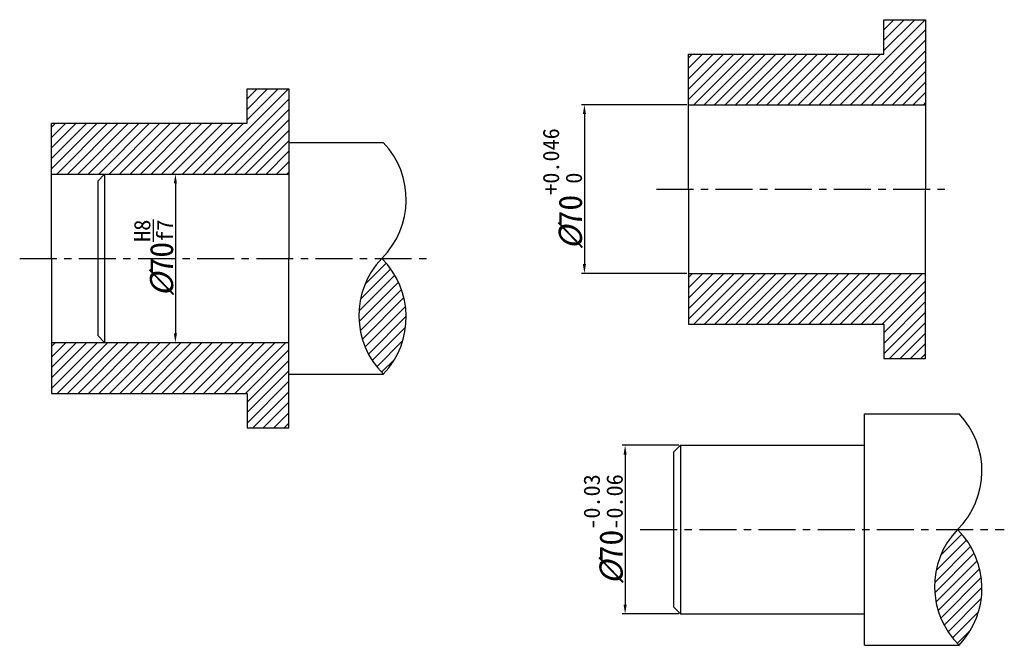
# Model space of a CAD drawing. Header units: millimetres. Extents: x 2207 to 2630, y 1136 to 1405.
import ezdxf

# ---------------------------------------------------------------- set-up
doc = ezdxf.new("R2010")
doc.units = ezdxf.units.MM
doc.header["$LTSCALE"] = 0.5
doc.linetypes.add('CENTER', pattern=[50.8, 31.75, -6.35, 6.35, -6.35])
doc.layers.add('中心线', color=7, linetype='CENTER')
doc.layers.add('轮廓线', color=7, linetype='Continuous', lineweight=30)
doc.styles.get("Standard").update_dxf_attribs({"font": '仿宋_GB2312.ttf'})
doc.dimstyles.new('ISO-25', dxfattribs={"dimtxt": 5, "dimasz": 4, "dimexe": 1.25, "dimexo": 0.625, "dimtad": 1, "dimdec": 0, "dimdsep": 46, "dimtxsty": 'Standard', "dimcen": 2.5, "dimadec": 0, "dimazin": 0, "dimtfac": 1, "dimtdec": 0, "dimtmove": 0, "dimatfit": 3, "dimfxl": 1, "dimarcsym": 0})

# ---------------------------------------------------------------- blocks, each defined once
blk = doc.blocks.new('*D1')
at = {"color": 0, "lineweight": -2, "transparency": 16777216}
for p, q in [((2272.71, 1338.88), (2275.55, 1338.88)), ((2274.3, 1334.88), (2274.3, 1270.47)), ((2272.71, 1266.47), (2275.55, 1266.47))]:
    blk.add_line(p, q, dxfattribs=at)
at = {"color": 0, "transparency": 16777216}
for points in [[(2273.63, 1334.88), (2274.96, 1334.88), (2274.3, 1338.88)], [(2273.63, 1270.47), (2274.96, 1270.47), (2274.3, 1266.47)]]:
    blk.add_solid(points, dxfattribs=at)
at = {"layer": 'Defpoints', "color": 0, "transparency": 16777216}
for p in [(2272.09, 1338.88), (2272.09, 1266.47), (2274.3, 1266.47)]:
    blk.add_point(p, dxfattribs=at)
at = {"color": 0, "transparency": 16777216, "insert": (2265.17, 1302.68), "char_height": 5, "attachment_point": 5, "rotation": 90}
blk.add_mtext('{\\fFangSong_GB2312|b0|i1|c134|p49;\\H2x;%%C\\fFangSong_GB2312|b0|i0|c134|p49;70\\H0.7x;\\SH8/f7;}', dxfattribs=at)
blk = doc.blocks.new('*D2')
at = {"color": 0, "lineweight": -2, "transparency": 16777216}
for p, q in [((2493.93, 1368.62), (2448.65, 1368.62)), ((2449.9, 1364.62), (2449.9, 1300.2)), ((2493.93, 1296.2), (2448.65, 1296.2))]:
    blk.add_line(p, q, dxfattribs=at)
at = {"color": 0, "transparency": 16777216}
for points in [[(2449.23, 1364.62), (2450.57, 1364.62), (2449.9, 1368.62)], [(2449.23, 1300.2), (2450.57, 1300.2), (2449.9, 1296.2)]]:
    blk.add_solid(points, dxfattribs=at)
at = {"layer": 'Defpoints', "color": 0, "transparency": 16777216}
for p in [(2494.55, 1368.62), (2449.9, 1296.2), (2494.55, 1296.2)]:
    blk.add_point(p, dxfattribs=at)
at = {"color": 0, "transparency": 16777216, "insert": (2440.67, 1332.41), "char_height": 5, "attachment_point": 5, "rotation": 90}
blk.add_mtext('{\\fFangSong_GB2312|b0|i1|c134|p49;\\H2x;%%C\\fFangSong_GB2312|b0|i0|c134|p49;70\\H0.7x;\\S+0.046^  0;}', dxfattribs=at)
blk = doc.blocks.new('*D3')
at = {"color": 0, "lineweight": -2, "transparency": 16777216}
for p, q in [((2490.47, 1222.4), (2466.12, 1222.4)), ((2467.37, 1218.4), (2467.37, 1153.99)), ((2490.47, 1149.99), (2466.12, 1149.99))]:
    blk.add_line(p, q, dxfattribs=at)
at = {"color": 0, "transparency": 16777216}
for points in [[(2466.71, 1218.4), (2468.04, 1218.4), (2467.37, 1222.4)], [(2466.71, 1153.99), (2468.04, 1153.99), (2467.37, 1149.99)]]:
    blk.add_solid(points, dxfattribs=at)
at = {"layer": 'Defpoints', "color": 0, "transparency": 16777216}
for p in [(2491.09, 1222.4), (2467.37, 1149.99), (2491.09, 1149.99)]:
    blk.add_point(p, dxfattribs=at)
at = {"color": 0, "transparency": 16777216, "insert": (2458.17, 1186.19), "char_height": 5, "attachment_point": 5, "rotation": 90}
blk.add_mtext('{\\fFangSong_GB2312|b0|i1|c134|p49;\\H2x;%%C\\fFangSong_GB2312|b0|i0|c134|p49;70\\H0.7x;\\S-0.03^ -0.06;}', dxfattribs=at)

msp = doc.modelspace()

# ---------------------------------------------------------------- hatches: boundary and pattern name
h = msp.add_hatch()
h.set_pattern_fill('ANSI31', color=256)
h.set_pattern_definition([(45, (273.3734, 29.735), (-2.245064, 2.245064), [])])
h.paths.add_polyline_path([(2596.37, 1405.17), (2578.44, 1405.17), (2578.44, 1390.41), (2494.55, 1390.41), (2494.55, 1368.62), (2596.37, 1368.62)])
h.paths.add_polyline_path([(2596.37, 1296.2), (2494.55, 1296.2), (2494.55, 1274.41), (2578.44, 1274.41), (2578.44, 1259.65), (2596.37, 1259.65)])
h = msp.add_hatch()
h.set_pattern_fill('ANSI31', color=256)
h.paths.add_polyline_path([(2323, 1375.44), (2305.06, 1375.44), (2305.06, 1360.67), (2221.18, 1360.67), (2221.18, 1338.88), (2323, 1338.88)])
h.paths.add_polyline_path([(2323, 1266.47), (2221.18, 1266.47), (2221.18, 1244.68), (2305.06, 1244.68), (2305.06, 1229.91), (2323, 1229.91)])
h = msp.add_hatch()
h.set_pattern_fill('ANSI31', color=256)
h.paths.add_polyline_path([(2362.91, 1302.68, 0.409096), (2363.58, 1252.97, 0.409096)])
h = msp.add_hatch()
h.set_pattern_fill('ANSI31', color=256)
h.set_pattern_definition([(45, (247.156, -116.4828), (-2.245064, 2.245064), [])])
h.paths.add_polyline_path([(2610.07, 1186.19, 0.409096), (2610.74, 1136.49, 0.409096)])

# ---------------------------------------------------------------- linework, layer by layer
for centre, start, end in [((2337.95, 1327.87), 314.7332, 43.7303), ((2388.54, 1278.16), 136.2697, 225.2668), ((2337.95, 1277.48), 316.2697, 45.2668), ((2585.11, 1211.38), 314.7332, 43.7303), ((2635.69, 1161.68), 136.2697, 225.2668), ((2585.11, 1161), 316.2697, 45.2668)]:
    msp.add_arc(centre, 35.46, start, end)
at = {"layer": '中心线'}
for p, q in [((2480.83, 1332.41), (2605.15, 1332.41)), ((2207.46, 1302.68), (2383.01, 1302.68)), ((2473.86, 1186.19), (2630.17, 1186.19))]:
    msp.add_line(p, q, dxfattribs=at)
at = {"layer": '轮廓线'}
for p, q in [((2578.44, 1390.41), (2578.44, 1405.17)), ((2578.44, 1405.17), (2596.37, 1405.17)), ((2596.37, 1405.17), (2596.37, 1332.41)), ((2494.55, 1332.41), (2494.55, 1390.41)), ((2494.55, 1390.41), (2578.44, 1390.41)), ((2305.06, 1360.67), (2305.06, 1375.44)), ((2305.06, 1375.44), (2323, 1375.44)), ((2323, 1375.44), (2323, 1302.68)), ((2494.55, 1368.62), (2596.37, 1368.62)), ((2221.18, 1302.68), (2221.18, 1360.67)), ((2221.18, 1360.67), (2305.06, 1360.67)), ((2323, 1352.38), (2363.58, 1352.38)), ((2221.18, 1338.88), (2323, 1338.88)), ((2243.94, 1338.88), (2240.94, 1335.88)), ((2240.94, 1335.88), (2240.94, 1269.47)), ((2243.94, 1338.88), (2243.94, 1266.47)), ((2494.55, 1332.41), (2494.55, 1274.41)), ((2596.37, 1259.65), (2596.37, 1332.41)), ((2221.18, 1302.68), (2221.18, 1244.68)), ((2323, 1229.91), (2323, 1302.68)), ((2494.55, 1296.2), (2596.37, 1296.2)), ((2494.55, 1274.41), (2578.44, 1274.41)), ((2578.44, 1274.41), (2578.44, 1259.65)), ((2243.94, 1266.47), (2240.94, 1269.47)), ((2221.18, 1266.47), (2323, 1266.47)), ((2578.44, 1259.65), (2596.37, 1259.65)), ((2323, 1252.97), (2363.58, 1252.97)), ((2221.18, 1244.68), (2305.06, 1244.68)), ((2305.06, 1244.68), (2305.06, 1229.91)), ((2570.16, 1136.49), (2570.16, 1235.9)), ((2570.16, 1235.9), (2610.74, 1235.9)), ((2305.06, 1229.91), (2323, 1229.91)), ((2491.09, 1222.4), (2488.09, 1219.4)), ((2491.09, 1222.4), (2570.16, 1222.4)), ((2491.09, 1222.4), (2491.09, 1149.99)), ((2488.09, 1219.4), (2488.09, 1152.99)), ((2491.09, 1149.99), (2488.09, 1152.99)), ((2491.09, 1149.99), (2570.16, 1149.99)), ((2570.16, 1136.49), (2610.74, 1136.49))]:
    msp.add_line(p, q, dxfattribs=at)

# ---------------------------------------------------------------- dimensions: what is measured, and where the dimension line sits
at = {"color": 5}
for base, p1, p2, text, picture, middle in [((2449.9, 1296.2), (2494.55, 1368.62), (2494.55, 1296.2), '{\\fFangSong_GB2312|b0|i1|c134|p49;\\H2x;%%C\\fFangSong_GB2312|b0|i0|c134|p49;70\\H0.7x;\\S+0.046^  0;}', '*D2', (2440.67, 1332.41)), ((2467.37, 1149.99), (2491.09, 1222.4), (2491.09, 1149.99), '{\\fFangSong_GB2312|b0|i1|c134|p49;\\H2x;%%C\\fFangSong_GB2312|b0|i0|c134|p49;70\\H0.7x;\\S-0.03^ -0.06;}', '*D3', (2458.17, 1186.19))]:
    dim = msp.add_linear_dim(base=base, p1=p1, p2=p2, angle=90, text=text, dimstyle='ISO-25', dxfattribs=at)
    dim.commit()
    dim.dimension.update_dxf_attribs({"geometry": picture, "text_midpoint": middle})
dim = msp.add_linear_dim(base=(2274.3, 1266.47), p1=(2272.09, 1338.88), p2=(2272.09, 1266.47), angle=90, text='{\\fFangSong_GB2312|b0|i1|c134|p49;\\H2x;%%C\\fFangSong_GB2312|b0|i0|c134|p49;70\\H0.7x;\\SH8/f7;}', dimstyle='ISO-25')
dim.commit()
dim.dimension.update_dxf_attribs({"geometry": '*D1', "text_midpoint": (2265.17, 1302.68)})

doc.saveas('drawing.dxf')
